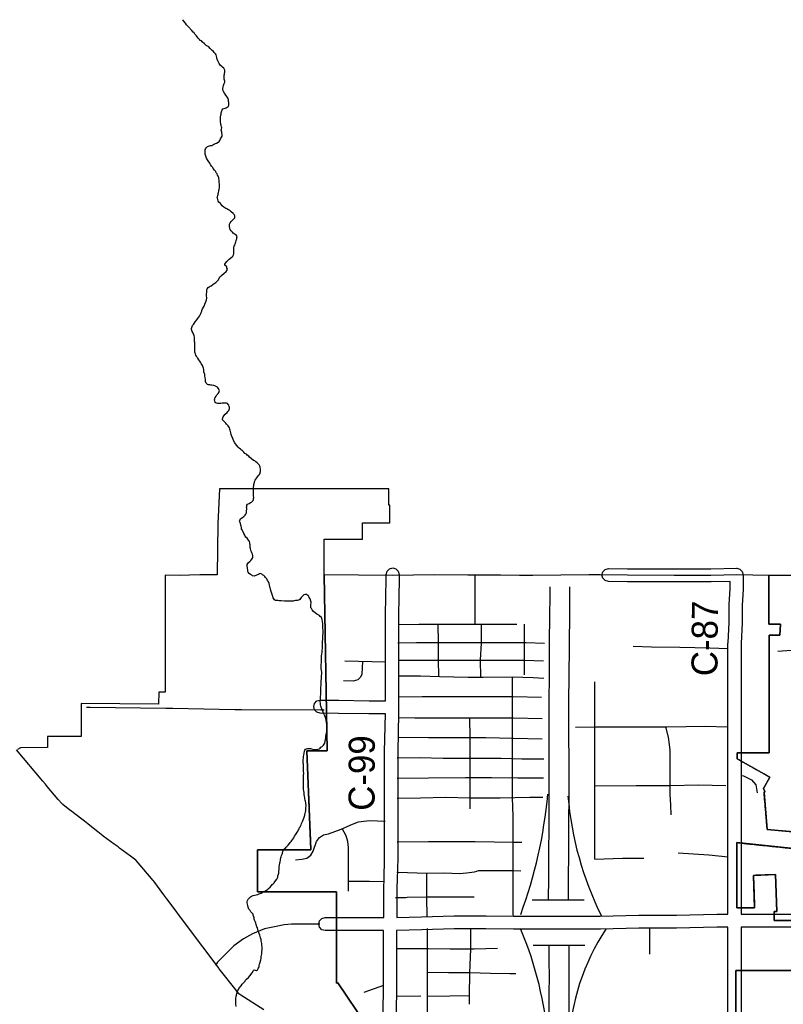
# Model space of a CAD drawing. Extents: x 1488644 to 1616065, y 653968 to 824748.
# Tile 27 of 33: x 1563449 to 1575177, y 744014 to 759137. Entities that reach past the tile are written whole.
import ezdxf

# ---------------------------------------------------------------- set-up
doc = ezdxf.new("R2010")
doc.units = 0
doc.header["$LTSCALE"] = 20
doc.header["$MEASUREMENT"] = 0
doc.linetypes.add('CENTER', pattern=[2, 1.25, -0.25, 0.25, -0.25])
for name, color, linetype in [('1', 7, 'Continuous'), ('14', 7, 'Continuous'), ('17', 7, 'Continuous'), ('35', 7, 'Continuous'), ('36', 7, 'Continuous'), ('37', 7, 'Continuous'), ('38', 7, 'Continuous'), ('4', 7, 'Continuous'), ('40', 7, 'Continuous'), ('41', 7, 'Continuous'), ('58', 7, 'Continuous'), ('CONSTRUCTION_CLASS', 7, 'Continuous')]:
    doc.layers.add(name, color=color, linetype=linetype)
doc.styles.add('txt', font='TXT', dxfattribs={"height": 0.2})

msp = doc.modelspace()

# ---------------------------------------------------------------- linework, layer by layer
at = {"layer": '1', "color": 2, "linetype": 'Continuous'}
for points in [[(1568769, 743701), (1568334, 744345), (1568316, 744337), (1568316, 745742), (1567101, 745742), (1567101, 746387), (1567921, 746387), (1567858, 747906), (1568171, 747906), (1568123, 750610), (1568125, 751158), (1568715, 751158), (1568715, 751411), (1569132, 751411), (1569132, 751680), (1569117, 751680), (1569117, 751930), (1566788, 751930), (1566519, 751930), (1566490, 751393), (1566484, 750612), (1566218, 750608), (1565896, 750602), (1565685, 750605), (1565685, 748809), (1565585, 748809), (1565582, 748626), (1564394, 748634), (1564395, 748125), (1563878, 748125), (1563878, 747961), (1563460, 747955), (1563417, 747930)], [(1575465, 750599), (1574954, 750599), (1574954, 749852), (1575134, 749852), (1575125, 749682), (1574962, 749682), (1574962, 747879), (1574466, 747879), (1574466, 747783), (1574971, 747501), (1574875, 747328), (1574892, 747285), (1574881, 747265), (1574930, 746697), (1575323, 746663)], [(1575337, 746406), (1574464, 746497), (1574463, 745498), (1574736, 745494), (1574719, 745994), (1575059, 746006), (1575078, 745438), (1575037, 745438), (1575037, 745302), (1575436, 745302)], [(1575395, 744531), (1574450, 744531), (1574450, 742801)]]:
    msp.add_lwpolyline(points, dxfattribs=at)
at = {"layer": '14', "color": 2, "linetype": 'CENTER'}
for points in [[(1568123, 750610), (1568171, 747906), (1567858, 747906), (1567921, 746387)], [(1575323, 746663), (1574930, 746697), (1574881, 747265), (1574892, 747285), (1574875, 747328), (1574971, 747501), (1574466, 747783), (1574466, 747879), (1574962, 747879), (1574962, 749682), (1575125, 749682), (1575134, 749852), (1574954, 749852), (1574954, 750599)], [(1575436, 745302), (1575037, 745302), (1575037, 745438), (1575078, 745438), (1575059, 746006), (1574719, 745994), (1574736, 745494), (1574463, 745498), (1574464, 746497), (1575337, 746406)], [(1567921, 746387), (1567101, 746387), (1567101, 745742)], [(1567101, 745742), (1568316, 745742), (1568316, 744337), (1568334, 744345), (1568769, 743701), (1568809, 743735)], [(1574450, 742801), (1574450, 744531), (1575395, 744531), (1575436, 745302)]]:
    msp.add_lwpolyline(points, dxfattribs=at)
at = {"layer": '17', "color": 7, "linetype": 'Continuous'}
msp.add_line((1575296, 749449), (1575093, 749433), dxfattribs=at)
at = {"layer": '35', "color": 1, "linetype": 'Continuous'}
msp.add_line((1571582, 744731), (1571581, 744918), dxfattribs=at)
for points in [[(1571572, 745614), (1571575, 745965), (1571575, 745965), (1571575, 745965), (1571575, 745966), (1571575, 745966), (1571576, 746310), (1571576, 746310), (1571576, 746312), (1571580, 746769), (1571580, 746769), (1571581, 747253), (1571581, 747690), (1571581, 747690), (1571581, 747690), (1571581, 747691), (1571581, 747691), (1571580, 748210), (1571580, 748210), (1571580, 748210), (1571580, 748658), (1571580, 748658), (1571580, 748659), (1571585, 749071), (1571585, 749072), (1571588, 749496), (1571588, 749496), (1571588, 749497), (1571593, 750064), (1571593, 750064), (1571593, 750065), (1571593, 750065), (1571593, 750065), (1571594, 750205), (1571594, 750205), (1571594, 750206), (1571595, 750424)], [(1571895, 750428), (1571894, 750205), (1571894, 750205), (1571894, 750204), (1571893, 750064), (1571893, 750064), (1571893, 750063), (1571888, 749496), (1571888, 749496), (1571888, 749495), (1571885, 749071), (1571885, 749071), (1571885, 749071), (1571885, 749070), (1571885, 749070), (1571885, 749069), (1571880, 748657), (1571880, 748210), (1571880, 748210), (1571880, 748210), (1571880, 748210), (1571880, 748210), (1571881, 747691), (1571881, 747691), (1571881, 747690), (1571881, 747253), (1571881, 747253), (1571881, 747253), (1571880, 746768), (1571880, 746768), (1571880, 746766), (1571876, 746309), (1571876, 746309), (1571875, 745965), (1571875, 745965), (1571875, 745964), (1571872, 745617)], [(1571881, 744920), (1571882, 744732), (1571882, 744732), (1571882, 744732), (1571882, 744731), (1571882, 744731), (1571884, 744389), (1571884, 744388), (1571884, 744387), (1571883, 744233), (1571883, 744233), (1571881, 744074), (1571882, 743728), (1571882, 743728), (1571882, 743727), (1571879, 743332), (1571879, 743134)], [(1571579, 743136), (1571579, 743332), (1571579, 743333), (1571579, 743334), (1571582, 743729), (1571581, 744075), (1571581, 744075), (1571581, 744076), (1571583, 744235), (1571583, 744236), (1571584, 744388), (1571582, 744730), (1571582, 744731), (1571582, 744731)]]:
    msp.add_lwpolyline(points, dxfattribs=at)
at = {"layer": '36', "color": 3, "linetype": 'Continuous'}
for points in [[(1567977, 748636), (1568014, 748673), (1568064, 748686), (1568065, 748686), (1568346, 748683), (1568346, 748683), (1568348, 748683), (1568814, 748677), (1568814, 748677), (1569066, 748676), (1569066, 748776), (1569066, 749460), (1569066, 749996), (1569066, 749998), (1569078, 750549), (1569078, 750617), (1569091, 750667), (1569128, 750703), (1569178, 750717), (1569228, 750703), (1569264, 750667), (1569278, 750617), (1569278, 750548), (1569278, 750546), (1569266, 749995), (1569266, 749460), (1569266, 748776), (1569266, 748576), (1569266, 748482), (1569266, 748480), (1569254, 747893), (1569254, 746259), (1569254, 746257), (1569245, 745931), (1569242, 745801), (1569239, 745350), (1569620, 745359), (1569620, 745359), (1570120, 745372), (1570123, 745372), (1570610, 745372), (1570611, 745372), (1571033, 745368), (1571033, 745368), (1571615, 745368), (1572366, 745368), (1572956, 745383), (1572959, 745383), (1573534, 745383), (1574154, 745399), (1574157, 745399), (1574327, 745399), (1574327, 749560), (1574328, 749565), (1574344, 749880), (1574344, 750145), (1574344, 750151), (1574361, 750399), (1574361, 750510), (1574067, 750501), (1574064, 750501), (1573500, 750501), (1573500, 750501), (1572786, 750505), (1572786, 750505), (1572785, 750505), (1572490, 750507), (1572441, 750521), (1572404, 750557), (1572391, 750607), (1572404, 750657), (1572441, 750694), (1572491, 750707), (1572492, 750707), (1572786, 750705), (1572786, 750705), (1572786, 750705), (1572787, 750705), (1572787, 750705), (1573500, 750701), (1573500, 750701), (1574063, 750701), (1574458, 750713), (1574461, 750713), (1574511, 750700), (1574547, 750663), (1574561, 750613), (1574561, 750396), (1574561, 750389), (1574544, 750142), (1574544, 749877), (1574544, 749872), (1574527, 749557), (1574527, 745399), (1574688, 745399), (1575431, 745399)], [(1568141, 745147), (1568091, 745160), (1568054, 745197), (1568041, 745247), (1568054, 745297), (1568091, 745334), (1568141, 745347), (1568711, 745347), (1568711, 745347), (1569039, 745347), (1569042, 745803), (1569042, 745803), (1569042, 745803), (1569042, 745803), (1569042, 745803), (1569042, 745805), (1569045, 745937), (1569054, 746260), (1569054, 747893), (1569054, 747895), (1569066, 748476), (1568813, 748477), (1568813, 748477), (1568812, 748477), (1568345, 748483), (1568345, 748483), (1568063, 748486), (1568014, 748500), (1567977, 748536), (1567964, 748586), (1567977, 748636)], [(1571319, 745618), (1571615, 745618), (1572119, 745618)], [(1569025, 743717), (1569038, 744205), (1569038, 744404), (1569038, 745147), (1568711, 745147), (1568711, 745147), (1568141, 745147)], [(1574327, 742873), (1574327, 745199), (1574158, 745199), (1573538, 745183), (1573535, 745183), (1572960, 745183), (1572370, 745168), (1572367, 745168), (1571615, 745168), (1571033, 745168), (1571032, 745168), (1570610, 745172), (1570610, 745172), (1570124, 745172), (1569625, 745159), (1569625, 745159), (1569238, 745150), (1569238, 744404), (1569238, 744204), (1569238, 744201), (1569225, 743713)], [(1575481, 745212), (1575431, 745199), (1574688, 745199), (1574527, 745199), (1574527, 742771)], [(1572131, 744918), (1571615, 744918), (1571334, 744918)]]:
    msp.add_lwpolyline(points, dxfattribs=at)
at = {"layer": '37', "color": 30, "linetype": 'Continuous'}
for p, q in [((1569261, 749847), (1569579, 749853)), ((1570617, 749854), (1570876, 749854)), ((1570876, 749854), (1571084, 749854)), ((1571204, 749073), (1571204, 749854)), ((1569066, 749269), (1568445, 749284)), ((1572283, 746245), (1572283, 748968)), ((1570365, 747019), (1570365, 747174)), ((1569711, 743850), (1569711, 745179)), ((1573125, 744782), (1573126, 745186)), ((1568738, 744199), (1569042, 744310)), ((1569248, 744137), (1569609, 744145))]:
    msp.add_line(p, q, dxfattribs=at)
for points in [[(1570446, 749854), (1570444, 750192), (1570442, 750606)], [(1569579, 749853), (1569641, 749854), (1570617, 749854)], [(1569886, 749049), (1569881, 749305), (1569881, 749573), (1569878, 749854)], [(1570541, 749562), (1570542, 749580), (1570542, 749854)], [(1569254, 749564), (1569545, 749573), (1571230, 749573), (1571507, 749563)], [(1570530, 749040), (1570528, 749305), (1570541, 749562)], [(1572871, 749516), (1573151, 749507), (1573587, 749499), (1574050, 749490), (1574323, 749478)], [(1568715, 749278), (1568705, 749087), (1568684, 749038), (1568642, 748996), (1568572, 748975), (1568424, 748982)], [(1569260, 749301), (1569536, 749302), (1571204, 749302), (1571494, 749292)], [(1569260, 749057), (1569606, 749058), (1569894, 749049), (1570339, 749040), (1570566, 749040), (1571017, 749044), (1571335, 749032), (1571500, 749025)], [(1571018, 747188), (1571017, 747209), (1571017, 749044)], [(1569260, 748739), (1569632, 748743), (1571029, 748743), (1571462, 748733)], [(1569267, 748417), (1569519, 748416), (1571029, 748416), (1571474, 748406)], [(1570365, 747174), (1570365, 748110), (1570360, 748416)], [(1571986, 748271), (1572295, 748276), (1573386, 748276), (1573980, 748285), (1574316, 748276)], [(1573456, 746923), (1573447, 747080), (1573439, 747237), (1573439, 747918), (1573430, 748006), (1573412, 748119), (1573374, 748276)], [(1569254, 748116), (1569728, 748110), (1570610, 748110), (1571029, 748102), (1571475, 748091)], [(1569248, 747801), (1569588, 747805), (1569955, 747796), (1570846, 747796), (1571160, 747787), (1571500, 747787)], [(1574542, 747531), (1574565, 747525), (1574687, 747464), (1574757, 747386), (1574774, 747264)], [(1569247, 747487), (1569728, 747491), (1570296, 747499), (1570697, 747499), (1571099, 747491), (1571494, 747491)], [(1572283, 747369), (1572915, 747377), (1573439, 747377), (1573875, 747386), (1574294, 747377)], [(1569247, 747181), (1569606, 747185), (1569990, 747194), (1570374, 747185), (1570828, 747185), (1571282, 747194), (1571481, 747194)], [(1571031, 745367), (1571030, 745399), (1571030, 746905), (1571018, 747188)], [(1567685, 746231), (1567781, 746242), (1567860, 746260), (1567921, 746303), (1567956, 746364), (1568008, 746513), (1568052, 746574), (1568113, 746618), (1568192, 746635), (1568288, 746670), (1568384, 746705), (1568558, 746783), (1568654, 746818), (1568733, 746827), (1568829, 746836), (1569060, 746829)], [(1568497, 745753), (1568497, 746425), (1568488, 746513), (1568462, 746600), (1568404, 746714)], [(1569248, 746509), (1569728, 746513), (1570444, 746513), (1571029, 746504), (1571159, 746504)], [(1574330, 746272), (1574032, 746303), (1573561, 746338)], [(1572283, 746245), (1572705, 746260), (1573037, 746260)], [(1569241, 746044), (1569405, 746041), (1569704, 746029), (1569964, 746033), (1570208, 746024), (1570313, 746033), (1570435, 746050), (1570471, 746060)], [(1569709, 745367), (1569704, 745652), (1569704, 746029)], [(1570471, 746060), (1570496, 746067), (1571002, 746067)], [(1571002, 746067), (1571029, 746067), (1571147, 746065)], [(1569053, 745896), (1568820, 745902), (1568497, 745899)], [(1569223, 745657), (1569379, 745657), (1569399, 745658)], [(1569399, 745658), (1569711, 745666), (1570427, 745666)], [(1570356, 744014), (1570356, 744151), (1570362, 744494), (1570376, 744864), (1570376, 745186)], [(1569235, 744871), (1569471, 744871), (1569725, 744871), (1570061, 744864), (1570431, 744864), (1570787, 744878)], [(1569711, 744508), (1570033, 744501), (1570362, 744501), (1570678, 744494), (1570979, 744487), (1571067, 744485)], [(1569711, 744140), (1570054, 744145), (1570356, 744151)]]:
    msp.add_lwpolyline(points, dxfattribs=at)
at = {"layer": '38', "color": 1, "linetype": 'Continuous'}
for points in [[(1564476, 748577), (1564529, 748576), (1565693, 748563), (1565715, 748563), (1565799, 748561), (1566751, 748542), (1566796, 748541), (1566857, 748541), (1568074, 748535), (1568127, 748535)], [(1567197, 743928), (1566845, 744155), (1566814, 744175), (1566772, 744229), (1566514, 744560), (1566508, 744568), (1566451, 744644), (1566074, 745148), (1566045, 745186), (1566011, 745232), (1565728, 745610), (1565709, 745635), (1565665, 745694), (1565508, 745903), (1565497, 745918), (1565440, 745984), (1565236, 746223), (1565231, 746229), (1565153, 746287), (1564984, 746412), (1564959, 746431), (1564900, 746474), (1564732, 746599), (1564728, 746602), (1564649, 746664), (1564525, 746761), (1564496, 746784), (1564443, 746826), (1564277, 746955), (1564272, 746959), (1564194, 747019), (1564111, 747083), (1564094, 747097), (1564041, 747160), (1563872, 747362), (1563844, 747396), (1563805, 747442), (1563401, 747925)]]:
    msp.add_lwpolyline(points, dxfattribs=at)
at = {"layer": '4', "color": 7, "linetype": 'Continuous'}
for centre, radius, start, end in [((1564311, 747903), 7279, 339.8369, 354.7841), ((1576962, 747642), 5111, 184.8147, 206.3709), ((1565862, 742955), 5728, 4.9079, 22.6846), ((1575402, 743243), 3526, 146.863, 177.1102)]:
    msp.add_arc(centre, radius, start, end, dxfattribs=at)
at = {"layer": '40', "color": 3, "linetype": 'Continuous'}
msp.add_lwpolyline([(1568060, 745247), (1567624, 745247), (1567511, 745234), (1567386, 745209), (1567211, 745172), (1567024, 745097), (1566887, 745022), (1566737, 744910), (1566599, 744772), (1566487, 744660), (1566456, 744610)], dxfattribs=at)
at = {"layer": '58', "color": 140, "linetype": 'Continuous'}
msp.add_lwpolyline([(1566773, 743981), (1566770, 744020), (1566768, 744038), (1566770, 744100), (1566775, 744138), (1566777, 744156), (1566783, 744182), (1566800, 744226), (1566807, 744240), (1566815, 744256), (1566852, 744297), (1566866, 744323), (1566911, 744368), (1566918, 744384), (1566930, 744402), (1566961, 744425), (1566985, 744453), (1567018, 744498), (1567041, 744532), (1567051, 744546), (1567065, 744538), (1567085, 744533), (1567099, 744543), (1567110, 744563), (1567120, 744581), (1567127, 744595), (1567129, 744611), (1567133, 744633), (1567138, 744647), (1567142, 744663), (1567151, 744699), (1567155, 744719), (1567160, 744751), (1567164, 744771), (1567167, 744789), (1567169, 744823), (1567172, 744851), (1567172, 744873), (1567171, 744897), (1567169, 744915), (1567166, 744949), (1567159, 744988), (1567155, 745010), (1567148, 745036), (1567144, 745058), (1567135, 745078), (1567127, 745103), (1567112, 745143), (1567108, 745163), (1567099, 745187), (1567093, 745202), (1567082, 745242), (1567074, 745262), (1567068, 745276), (1567057, 745309), (1567051, 745323), (1567048, 745343), (1567044, 745359), (1567037, 745381), (1567033, 745400), (1567019, 745412), (1567000, 745432), (1566988, 745453), (1566968, 745475), (1566961, 745489), (1566957, 745505), (1566952, 745532), (1566944, 745572), (1566945, 745586), (1566947, 745608), (1566956, 745630), (1566994, 745665), (1567011, 745675), (1567037, 745683), (1567061, 745688), (1567081, 745696), (1567105, 745701), (1567129, 745709), (1567156, 745720), (1567174, 745730), (1567196, 745744), (1567237, 745767), (1567257, 745780), (1567271, 745792), (1567294, 745812), (1567316, 745838), (1567327, 745855), (1567341, 745863), (1567357, 745881), (1567366, 745895), (1567376, 745911), (1567397, 745938), (1567411, 745966), (1567416, 745986), (1567424, 746012), (1567427, 746028), (1567429, 746058), (1567432, 746086), (1567434, 746110), (1567435, 746126), (1567439, 746152), (1567446, 746186), (1567448, 746202), (1567453, 746224), (1567457, 746240), (1567461, 746262), (1567466, 746278), (1567472, 746300), (1567479, 746318), (1567483, 746336), (1567492, 746360), (1567498, 746384), (1567512, 746400), (1567535, 746415), (1567537, 746429), (1567551, 746439), (1567574, 746461), (1567592, 746482), (1567605, 746500), (1567617, 746516), (1567629, 746530), (1567658, 746573), (1567667, 746595), (1567683, 746615), (1567697, 746633), (1567712, 746659), (1567727, 746680), (1567733, 746696), (1567739, 746710), (1567748, 746728), (1567758, 746742), (1567770, 746772), (1567779, 746790), (1567796, 746834), (1567802, 746848), (1567811, 746873), (1567817, 746887), (1567826, 746917), (1567830, 746933), (1567834, 746947), (1567837, 746963), (1567841, 746991), (1567846, 747031), (1567847, 747065), (1567842, 747110), (1567838, 747134), (1567834, 747152), (1567829, 747170), (1567827, 747188), (1567824, 747210), (1567820, 747237), (1567817, 747265), (1567813, 747291), (1567810, 747313), (1567810, 747329), (1567809, 747355), (1567809, 747391), (1567806, 747422), (1567806, 747442), (1567809, 747460), (1567810, 747514), (1567810, 747528), (1567811, 747564), (1567809, 747592), (1567808, 747618), (1567808, 747638), (1567807, 747656), (1567807, 747675), (1567806, 747705), (1567804, 747719), (1567804, 747733), (1567803, 747757), (1567803, 747773), (1567806, 747797), (1567808, 747819), (1567813, 747843), (1567817, 747873), (1567822, 747901), (1567828, 747919), (1567836, 747933), (1567867, 747942), (1567881, 747944), (1567901, 747944), (1567915, 747941), (1567931, 747937), (1567949, 747931), (1567971, 747926), (1567991, 747926), (1568007, 747927), (1568029, 747933), (1568047, 747939), (1568063, 747948), (1568076, 747964), (1568092, 747972), (1568114, 747996), (1568125, 748009), (1568133, 748023), (1568139, 748049), (1568146, 748089), (1568149, 748107), (1568153, 748137), (1568162, 748181), (1568165, 748207), (1568168, 748245), (1568170, 748261), (1568170, 748280), (1568167, 748306), (1568162, 748346), (1568158, 748372), (1568156, 748386), (1568145, 748421), (1568136, 748443), (1568114, 748485), (1568107, 748518), (1568093, 748538), (1568076, 748593), (1568071, 748613), (1568067, 748639), (1568066, 748659), (1568067, 748717), (1568069, 748733), (1568070, 748749), (1568072, 748767), (1568075, 748892), (1568077, 748912), (1568077, 748930), (1568080, 748948), (1568080, 748976), (1568085, 749024), (1568086, 749064), (1568089, 749092), (1568089, 749110), (1568084, 749146), (1568080, 749173), (1568079, 749191), (1568080, 749235), (1568082, 749263), (1568083, 749293), (1568086, 749331), (1568086, 749361), (1568089, 749395), (1568092, 749417), (1568092, 749433), (1568094, 749449), (1568097, 749479), (1568098, 749542), (1568101, 749566), (1568101, 749594), (1568104, 749618), (1568104, 749642), (1568107, 749662), (1568108, 749720), (1568109, 749760), (1568107, 749790), (1568107, 749804), (1568106, 749818), (1568104, 749847), (1568103, 749863), (1568099, 749885), (1568097, 749899), (1568096, 749921), (1568088, 749943), (1568083, 749957), (1568065, 749972), (1568051, 749986), (1568031, 749995), (1568013, 750005), (1567992, 750020), (1567962, 750046), (1567943, 750073), (1567933, 750091), (1567921, 750105), (1567920, 750119), (1567920, 750155), (1567925, 750175), (1567923, 750192), (1567919, 750208), (1567908, 750244), (1567895, 750264), (1567889, 750281), (1567875, 750293), (1567861, 750307), (1567845, 750310), (1567831, 750310), (1567815, 750304), (1567795, 750290), (1567787, 750277), (1567774, 750263), (1567762, 750247), (1567750, 750233), (1567735, 750223), (1567713, 750218), (1567687, 750214), (1567663, 750209), (1567647, 750207), (1567633, 750205), (1567615, 750204), (1567543, 750205), (1567515, 750208), (1567463, 750209), (1567449, 750211), (1567435, 750211), (1567411, 750214), (1567393, 750216), (1567379, 750218), (1567363, 750227), (1567353, 750241), (1567341, 750257), (1567332, 750292), (1567317, 750340), (1567311, 750354), (1567308, 750368), (1567302, 750393), (1567298, 750407), (1567293, 750429), (1567287, 750453), (1567278, 750479), (1567268, 750502), (1567257, 750524), (1567247, 750548), (1567226, 750569), (1567212, 750583), (1567200, 750599), (1567180, 750612), (1567167, 750622), (1567149, 750629), (1567133, 750627), (1567118, 750617), (1567086, 750604), (1567052, 750592), (1567026, 750597), (1567012, 750605), (1566992, 750614), (1566971, 750632), (1566957, 750650), (1566953, 750673), (1566946, 750721), (1566945, 750735), (1566945, 750769), (1566954, 750785), (1566964, 750799), (1566982, 750817), (1567001, 750832), (1567015, 750850), (1567023, 750866), (1567032, 750884), (1567032, 750902), (1567023, 750928), (1567013, 750948), (1567007, 750963), (1567000, 750983), (1566994, 751015), (1566991, 751031), (1566989, 751053), (1566988, 751071), (1566986, 751088), (1566982, 751102), (1566977, 751120), (1566963, 751142), (1566953, 751156), (1566942, 751173), (1566924, 751191), (1566914, 751205), (1566907, 751220), (1566891, 751246), (1566876, 751282), (1566864, 751303), (1566858, 751319), (1566855, 751335), (1566849, 751357), (1566844, 751375), (1566838, 751398), (1566834, 751416), (1566827, 751436), (1566829, 751450), (1566844, 751470), (1566858, 751482), (1566874, 751497), (1566890, 751505), (1566911, 751527), (1566923, 751540), (1566932, 751562), (1566934, 751578), (1566935, 751633), (1566933, 751651), (1566936, 751665), (1566938, 751681), (1566950, 751694), (1566975, 751708), (1566993, 751720), (1567007, 751729), (1567021, 751739), (1567034, 751753), (1567040, 751769), (1567042, 751785), (1567043, 751799), (1567041, 751825), (1567040, 751847), (1567038, 751863), (1567040, 751877), (1567041, 751899), (1567039, 751920), (1567042, 751946), (1567042, 751966), (1567044, 751980), (1567047, 752000), (1567055, 752032), (1567060, 752052), (1567066, 752066), (1567077, 752081), (1567089, 752099), (1567103, 752115), (1567112, 752129), (1567126, 752145), (1567140, 752166), (1567143, 752180), (1567147, 752196), (1567148, 752235), (1567144, 752265), (1567139, 752279), (1567125, 752301), (1567096, 752332), (1567076, 752344), (1567062, 752359), (1567040, 752369), (1567011, 752390), (1566977, 752417), (1566966, 752433), (1566940, 752449), (1566930, 752464), (1566908, 752476), (1566893, 752493), (1566869, 752515), (1566853, 752527), (1566840, 752542), (1566820, 752558), (1566802, 752573), (1566761, 752622), (1566751, 752638), (1566734, 752672), (1566728, 752687), (1566721, 752703), (1566715, 752719), (1566709, 752733), (1566698, 752765), (1566690, 752792), (1566685, 752812), (1566683, 752830), (1566676, 752850), (1566670, 752866), (1566662, 752883), (1566653, 752899), (1566627, 752925), (1566615, 752942), (1566598, 752956), (1566578, 752975), (1566566, 752993), (1566565, 753009), (1566567, 753023), (1566573, 753037), (1566582, 753053), (1566606, 753076), (1566635, 753104), (1566645, 753118), (1566659, 753134), (1566668, 753149), (1566672, 753165), (1566670, 753180), (1566667, 753198), (1566659, 753214), (1566653, 753228), (1566638, 753242), (1566624, 753247), (1566604, 753249), (1566588, 753249), (1566572, 753248), (1566558, 753246), (1566538, 753244), (1566523, 753243), (1566487, 753243), (1566467, 753248), (1566450, 753258), (1566444, 753276), (1566442, 753299), (1566447, 753313), (1566453, 753332), (1566466, 753354), (1566478, 753374), (1566497, 753396), (1566513, 753414), (1566515, 753428), (1566516, 753442), (1566496, 753476), (1566487, 753494), (1566467, 753505), (1566447, 753513), (1566431, 753520), (1566401, 753524), (1566387, 753526), (1566367, 753527), (1566351, 753529), (1566335, 753536), (1566321, 753542), (1566312, 753556), (1566304, 753580), (1566303, 753610), (1566295, 753641), (1566292, 753663), (1566290, 753687), (1566279, 753727), (1566277, 753745), (1566278, 753764), (1566274, 753786), (1566263, 753808), (1566259, 753824), (1566245, 753840), (1566236, 753857), (1566224, 753875), (1566216, 753891), (1566201, 753914), (1566187, 753936), (1566177, 753950), (1566164, 753971), (1566154, 753985), (1566148, 754003), (1566145, 754017), (1566141, 754033), (1566139, 754051), (1566138, 754065), (1566139, 754126), (1566137, 754144), (1566138, 754164), (1566138, 754178), (1566136, 754192), (1566135, 754220), (1566135, 754244), (1566132, 754260), (1566126, 754280), (1566124, 754299), (1566111, 754323), (1566097, 754349), (1566092, 754363), (1566086, 754380), (1566086, 754394), (1566099, 754424), (1566105, 754439), (1566116, 754455), (1566126, 754473), (1566143, 754497), (1566169, 754527), (1566180, 754540), (1566196, 754564), (1566209, 754584), (1566221, 754606), (1566229, 754622), (1566236, 754642), (1566248, 754659), (1566248, 754673), (1566259, 754697), (1566271, 754721), (1566282, 754735), (1566288, 754751), (1566292, 754767), (1566305, 754795), (1566315, 754817), (1566320, 754833), (1566322, 754859), (1566319, 754903), (1566321, 754971), (1566323, 754987), (1566329, 755003), (1566346, 755025), (1566376, 755042), (1566390, 755050), (1566417, 755070), (1566435, 755085), (1566460, 755101), (1566474, 755109), (1566490, 755130), (1566501, 755144), (1566515, 755166), (1566525, 755186), (1566540, 755196), (1566552, 755211), (1566585, 755239), (1566621, 755270), (1566634, 755290), (1566640, 755306), (1566632, 755322), (1566629, 755340), (1566597, 755365), (1566602, 755381), (1566612, 755399), (1566631, 755425), (1566649, 755444), (1566665, 755458), (1566688, 755474), (1566722, 755507), (1566731, 755527), (1566739, 755545), (1566740, 755577), (1566738, 755603), (1566739, 755639), (1566744, 755657), (1566752, 755675), (1566758, 755693), (1566763, 755711), (1566767, 755725), (1566775, 755745), (1566778, 755759), (1566782, 755773), (1566786, 755791), (1566789, 755805), (1566777, 755823), (1566759, 755838), (1566728, 755856), (1566718, 755873), (1566698, 755893), (1566683, 755917), (1566675, 755936), (1566672, 755962), (1566670, 755976), (1566670, 755998), (1566679, 756016), (1566695, 756036), (1566726, 756067), (1566740, 756079), (1566753, 756093), (1566755, 756113), (1566751, 756127), (1566742, 756143), (1566726, 756161), (1566696, 756184), (1566679, 756199), (1566665, 756209), (1566645, 756223), (1566631, 756234), (1566615, 756238), (1566601, 756246), (1566582, 756259), (1566560, 756277), (1566546, 756294), (1566533, 756312), (1566509, 756334), (1566499, 756351), (1566490, 756379), (1566484, 756399), (1566487, 756417), (1566491, 756437), (1566495, 756451), (1566498, 756465), (1566502, 756483), (1566507, 756503), (1566509, 756517), (1566513, 756533), (1566516, 756557), (1566518, 756579), (1566518, 756593), (1566519, 756617), (1566515, 756635), (1566514, 756656), (1566510, 756676), (1566509, 756696), (1566505, 756714), (1566495, 756736), (1566488, 756750), (1566480, 756771), (1566466, 756787), (1566459, 756803), (1566441, 756824), (1566422, 756850), (1566414, 756866), (1566394, 756889), (1566379, 756915), (1566369, 756931), (1566342, 756968), (1566332, 756986), (1566319, 757009), (1566313, 757023), (1566307, 757043), (1566302, 757057), (1566298, 757071), (1566296, 757089), (1566295, 757118), (1566295, 757136), (1566304, 757154), (1566312, 757167), (1566334, 757187), (1566349, 757195), (1566363, 757199), (1566381, 757204), (1566401, 757206), (1566417, 757214), (1566431, 757223), (1566470, 757241), (1566496, 757256), (1566512, 757266), (1566523, 757284), (1566533, 757306), (1566550, 757331), (1566558, 757347), (1566558, 757361), (1566559, 757377), (1566553, 757391), (1566551, 757410), (1566546, 757426), (1566542, 757440), (1566550, 757456), (1566551, 757476), (1566547, 757494), (1566541, 757512), (1566540, 757526), (1566536, 757544), (1566534, 757564), (1566535, 757579), (1566533, 757601), (1566534, 757621), (1566534, 757643), (1566539, 757669), (1566541, 757687), (1566545, 757707), (1566548, 757723), (1566552, 757737), (1566560, 757753), (1566571, 757767), (1566591, 757772), (1566607, 757776), (1566621, 757784), (1566637, 757791), (1566654, 757805), (1566662, 757825), (1566662, 757845), (1566659, 757865), (1566657, 757883), (1566658, 757901), (1566650, 757928), (1566640, 757944), (1566629, 757958), (1566617, 757978), (1566607, 757993), (1566594, 758009), (1566576, 758045), (1566571, 758064), (1566569, 758080), (1566574, 758106), (1566578, 758126), (1566582, 758142), (1566591, 758156), (1566597, 758176), (1566599, 758192), (1566594, 758210), (1566590, 758226), (1566589, 758252), (1566591, 758286), (1566592, 758302), (1566594, 758316), (1566598, 758332), (1566601, 758346), (1566599, 758360), (1566593, 758374), (1566582, 758391), (1566566, 758407), (1566552, 758419), (1566534, 758432), (1566523, 758448), (1566515, 758464), (1566503, 758487), (1566494, 758507), (1566482, 758529), (1566478, 758543), (1566477, 758557), (1566473, 758575), (1566468, 758596), (1566456, 758612), (1566438, 758632), (1566427, 758649), (1566407, 758665), (1566373, 758696), (1566356, 758718), (1566314, 758743), (1566289, 758764), (1566253, 758795), (1566240, 758811), (1566222, 758819), (1566208, 758834), (1566192, 758852), (1566175, 758873), (1566165, 758887), (1566151, 758903), (1566140, 758917), (1566126, 758934), (1566114, 758948), (1566095, 758970), (1566038, 759030), (1566024, 759042), (1566010, 759056), (1565997, 759083), (1565963, 759118), (1565953, 759137)], dxfattribs=at)
at = {"layer": 'CONSTRUCTION_CLASS', "color": 1, "linetype": 'Continuous'}
for points in [[(1575323, 746663), (1574930, 746697), (1574881, 747265), (1574892, 747285), (1574875, 747328), (1574971, 747501), (1574466, 747783), (1574466, 747879), (1574962, 747879), (1574962, 749682), (1575125, 749682), (1575134, 749852), (1574954, 749852), (1574954, 750599), (1574461, 750613), (1574064, 750601), (1573500, 750601), (1572786, 750605), (1572362, 750608), (1572191, 750612), (1571331, 750599), (1571127, 750599), (1570831, 750606), (1570331, 750606), (1569813, 750610), (1569178, 750602), (1568123, 750610), (1568171, 747906), (1567858, 747906), (1567921, 746387), (1567101, 746387), (1567101, 745742), (1567101, 745742), (1568316, 745742), (1568316, 744337), (1568334, 744345), (1568769, 743701)], [(1575436, 745302), (1575037, 745302), (1575037, 745438), (1575078, 745438), (1575059, 746006), (1574719, 745994), (1574736, 745494), (1574463, 745498), (1574464, 746497), (1575337, 746406)], [(1574450, 742801), (1574450, 744531), (1575395, 744531)]]:
    msp.add_lwpolyline(points, dxfattribs=at)

# ---------------------------------------------------------------- texts
at = {"layer": '41', "color": 140, "linetype": 'Continuous', "style": 'txt'}
for s, rotation, p in [('C-87', 89.5841, (1574165, 749053)), ('C-99', 89.7744, (1568899, 746986))]:
    msp.add_text(s, height=400, rotation=rotation, dxfattribs=at).set_placement(p)

doc.saveas('drawing.dxf')
